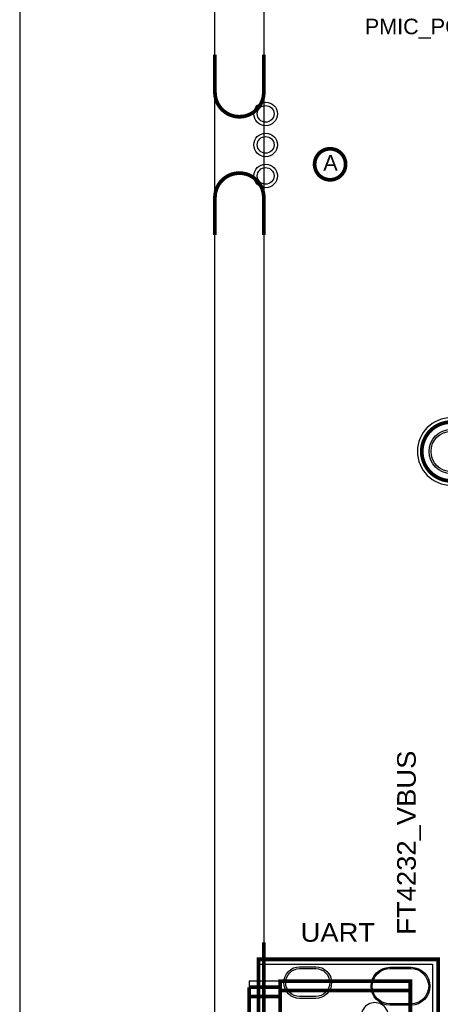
# Model space of a CAD drawing. Extents: x -10 to 137, y -32 to 198.
# Tile 21 of 83: x -10 to 7, y 34 to 74. Entities that reach past the tile are written whole.
import ezdxf

# ---------------------------------------------------------------- set-up
doc = ezdxf.new("R2010")
doc.units = 0
for name, color, linetype in [('BG_OUTLINE', 95, 'CONTINUOUS'), ('BG_SILKSCREEN_TOP', 7, 'CONTINUOUS'), ('PG_ASSEMBLY_TOP', 120, 'CONTINUOUS'), ('PG_DFA_BOUND_TOP', 95, 'CONTINUOUS'), ('PG_PLACE_BOUND_TOP', 23, 'CONTINUOUS'), ('PG_SILKSCREEN_TOP', 7, 'CONTINUOUS'), ('PIN_SOLDERMASK_TOP', 2, 'CONTINUOUS'), ('PIN_TOP', 3, 'CONTINUOUS'), ('RKO_ALL', 40, 'CONTINUOUS')]:
    doc.layers.add(name, color=color, linetype=linetype)

msp = doc.modelspace()

# ---------------------------------------------------------------- linework, layer by layer
at = {"layer": 'BG_OUTLINE'}
msp.add_lwpolyline([(-1.999996, 187.96), (-9.99998, 187.96), (-9.99998, 0), (-1.999996, 0), (-1.999996, 187.96)], dxfattribs=at)
msp.add_lwpolyline([(127, 0), (127, 187.96), (0, 187.96), (0, 0)], close=True, dxfattribs=at)
at = {"layer": 'BG_OUTLINE', "const_width": 0.1524}
for points in [[(-1.999996, 72.965818), (-1.999996, 71.425816, 0.414214), (-0.999998, 70.425818, 0.414214), (0, 71.425816), (0, 72.965818)], [(-1.999996, 65.577974), (-1.999996, 67.117976, -0.414214), (-0.999998, 68.117974, -0.414214), (0, 67.117976), (0, 65.577974)]]:
    msp.add_lwpolyline(points, format="xyb", dxfattribs=at)
msp.add_lwpolyline([(0, 36.629848), (0, 25.580848)], dxfattribs=at)
at = {"layer": 'PG_ASSEMBLY_TOP', "const_width": 0.1524}
msp.add_lwpolyline([(8.882634, 56.722772, 1), (6.47319, 56.722772, 1), (8.882634, 56.722772)], format="xyb", dxfattribs=at)
for points in [[(0.670052, 34.661348), (6.004052, 34.661348), (6.004052, 35.042348), (0.670052, 35.042348), (0.670052, 27.422348)], [(-0.599948, 34.407348), (0.670052, 34.407348), (0.670052, 34.788348), (-0.599948, 34.788348)], [(-0.599948, 34.788348), (-0.599948, 27.422348), (0.670052, 27.422348), (0.670052, 27.168348), (6.004052, 27.168348), (6.004052, 27.549348), (0.670052, 27.549348)], [(0.670052, 27.549348), (6.004052, 27.549348), (6.004052, 29.200348), (5.623052, 29.200348), (5.623052, 33.010348), (6.004052, 33.010348), (6.004052, 34.661348), (0.670052, 34.661348)], [(-0.599948, 27.803348), (0.670052, 27.803348), (0.670052, 34.407348), (-0.599948, 34.407348)]]:
    msp.add_lwpolyline(points, dxfattribs=at)
at = {"layer": 'PG_DFA_BOUND_TOP'}
msp.add_lwpolyline([(9.060434, 56.722772, 1), (6.29539, 56.722772, 1)], format="xyb", close=True, dxfattribs=at)
msp.add_lwpolyline([(-0.1778, 35.729672), (6.908038, 35.729672), (6.908038, 26.481024), (-0.1778, 26.481024)], close=True, dxfattribs=at)
at = {"layer": 'PG_PLACE_BOUND_TOP'}
msp.add_lwpolyline([(8.882634, 56.722772, 1), (6.47319, 56.722772, 1)], format="xyb", close=True, dxfattribs=at)
msp.add_lwpolyline([(6.004052, 35.042348), (-0.599948, 35.042348), (-0.599948, 27.168348), (6.004052, 27.168348)], close=True, dxfattribs=at)
at = {"layer": 'PG_SILKSCREEN_TOP', "const_width": 0.1524}
for points in [[(3.3528, 68.4784, 1), (2.0828, 68.4784, 1), (3.3528, 68.4784)], [(8.882634, 56.722772, 1), (6.47319, 56.722772, 1), (8.882634, 56.722772)]]:
    msp.add_lwpolyline(points, format="xyb", dxfattribs=at)
msp.add_lwpolyline([(7.147052, 35.931348), (7.147052, 26.279348), (-0.218948, 26.279348), (-0.218948, 35.931348), (7.147052, 35.931348)], dxfattribs=at)
at = {"layer": 'PIN_SOLDERMASK_TOP'}
for points in [[(2.130298, 34.332672), (1.469898, 34.332672, -1), (1.469898, 35.628072), (2.130298, 35.628072, -1)], [(6.031738, 34.055558), (5.168138, 34.055558, -1), (5.168138, 35.604958), (6.031738, 35.604958, -1)]]:
    msp.add_lwpolyline(points, format="xyb", close=True, dxfattribs=at)
for centre, radius in [((0.0762, 70.541896), 0.4826), ((0.0762, 69.271896), 0.4826), ((0.0762, 68.001896), 0.4826), ((7.677912, 56.722772), 0.9017)]:
    msp.add_circle(centre, radius, dxfattribs=at)
at = {"layer": 'PIN_TOP'}
for points in [[(2.130298, 34.408872), (1.469898, 34.408872, -1), (1.469898, 35.551872), (2.130298, 35.551872, -1)], [(6.031738, 34.106358), (5.168138, 34.106358, -1), (5.168138, 35.554158), (6.031738, 35.554158, -1)]]:
    msp.add_lwpolyline(points, format="xyb", close=True, dxfattribs=at)
for centre, radius in [((0.0762, 70.541896), 0.3429), ((0.0762, 69.271896), 0.3429), ((0.0762, 68.001896), 0.3429), ((7.677912, 56.722772), 0.8255)]:
    msp.add_circle(centre, radius, dxfattribs=at)
at = {"layer": 'RKO_ALL'}
msp.add_lwpolyline([(5.105654, 33.605216, 1), (3.994429, 33.60547, 1)], format="xyb", close=True, dxfattribs=at)

# ---------------------------------------------------------------- texts
at = {"layer": 'BG_SILKSCREEN_TOP'}
for s, height, width, p in [('PMIC_PGOOD', 0.635, 1.04, (4.140454, 73.804272)), ('UART', 0.762, 1.1, (1.509522, 36.651184))]:
    msp.add_text(s, height=height, dxfattribs=dict(at, width=width)).set_placement(p)
at = {"layer": 'BG_SILKSCREEN_TOP', "width": 1.1}
msp.add_text('FT4232_VBUS', height=0.762, rotation=90, dxfattribs=at).set_placement((6.226302, 36.937188))
at = {"layer": 'PG_SILKSCREEN_TOP', "width": 1.04}
msp.add_text('A', height=0.635, dxfattribs=at).set_placement((2.4384, 68.2244))

doc.saveas('drawing.dxf')
